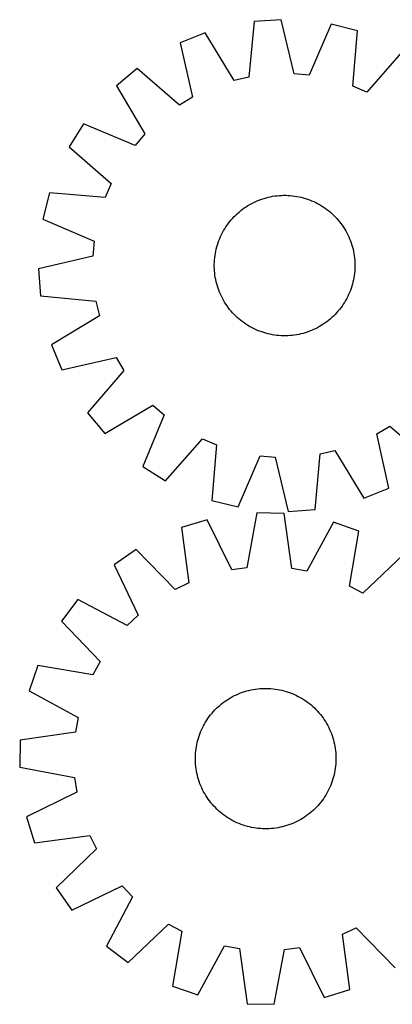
# Model space of a CAD drawing. Header units: millimetres. Extents: x 7 to 1493, y 7 to 2993.
# Tile 5 of 14: x 7 to 219, y 2116 to 2677. Entities that reach past the tile are written whole.
import ezdxf

# ---------------------------------------------------------------- set-up
doc = ezdxf.new("R2010")
doc.units = ezdxf.units.MM
doc.layers.add('CUT', color=7, linetype='CONTINUOUS', true_color=0x000000)

msp = doc.modelspace()

# ---------------------------------------------------------------- linework, layer by layer
at = {"layer": 'CUT'}
for p, q in [((140.882842, 2675.554229), (137.908694, 2643.92941)), ((156.232463, 2676.612383), (140.882842, 2675.554229)), ((163.518082, 2645.694839), (156.232463, 2676.612383)), ((113.069132, 2669.161786), (98.797763, 2663.412128)), ((129.552214, 2642.008835), (113.069132, 2669.161786)), ((184.660247, 2674.097048), (172.059057, 2644.93912)), ((199.585592, 2670.360119), (184.660247, 2674.097048)), ((196.960581, 2638.704407), (199.585592, 2670.360119)), ((98.797763, 2663.412128), (105.741786, 2632.416076)), ((225.84474, 2659.183225), (204.850001, 2635.346369)), ((74.320725, 2648.737644), (62.524589, 2638.859299)), ((98.387791, 2628.007205), (74.320725, 2648.737644)), ((137.908694, 2643.92941), (129.552214, 2642.008835)), ((172.059057, 2644.93912), (163.518082, 2645.694839)), ((62.524589, 2638.859299), (78.707054, 2611.526123)), ((204.850001, 2635.346369), (196.960581, 2638.704407)), ((105.741786, 2632.416076), (98.387791, 2628.007205)), ((43.780208, 2617.339215), (35.613991, 2604.299144)), ((73.075405, 2605.060529), (43.780208, 2617.339215)), ((78.707054, 2611.526123), (73.075405, 2605.060529)), ((35.613991, 2604.299144), (59.450847, 2583.304405)), ((59.450847, 2583.304405), (56.092809, 2575.414985)), ((24.437098, 2578.039996), (20.700168, 2563.114652)), ((56.092809, 2575.414985), (24.437098, 2578.039996)), ((141.778593, 2573.112461), (142.932755, 2573.609368)), ((142.932755, 2573.609368), (144.101956, 2574.069776)), ((144.101956, 2574.069776), (145.285042, 2574.493232)), ((145.285042, 2574.493232), (146.480845, 2574.879317)), ((146.480845, 2574.879317), (147.688185, 2575.227651)), ((147.688185, 2575.227651), (148.905871, 2575.537889)), ((148.905871, 2575.537889), (150.132701, 2575.809726)), ((150.132701, 2575.809726), (151.367464, 2576.042893)), ((151.367464, 2576.042893), (152.608942, 2576.23716)), ((152.608942, 2576.23716), (153.85591, 2576.392335)), ((153.85591, 2576.392335), (155.107136, 2576.508266)), ((155.107136, 2576.508266), (156.361386, 2576.584837)), ((156.361386, 2576.584837), (157.617422, 2576.621974)), ((157.617422, 2576.621974), (158.874006, 2576.619639)), ((158.874006, 2576.619639), (160.129895, 2576.577836)), ((160.129895, 2576.577836), (161.383853, 2576.496604)), ((161.383853, 2576.496604), (162.634639, 2576.376025)), ((162.634639, 2576.376025), (163.881021, 2576.216217)), ((163.881021, 2576.216217), (165.121769, 2576.017338)), ((165.121769, 2576.017338), (166.355657, 2575.779585)), ((166.355657, 2575.779585), (167.581468, 2575.503191)), ((167.581468, 2575.503191), (168.797993, 2575.18843)), ((168.797993, 2575.18843), (170.004031, 2574.835613)), ((170.004031, 2574.835613), (171.198391, 2574.445087)), ((171.198391, 2574.445087), (172.379895, 2574.017238)), ((172.379895, 2574.017238), (173.547377, 2573.552488)), ((173.547377, 2573.552488), (174.699685, 2573.051296)), ((132.25004, 2567.090262), (133.219742, 2567.889439)), ((133.219742, 2567.889439), (134.214069, 2568.657763)), ((134.214069, 2568.657763), (135.232038, 2569.394475)), ((135.232038, 2569.394475), (136.272646, 2570.098849)), ((136.272646, 2570.098849), (137.334865, 2570.770189)), ((137.334865, 2570.770189), (138.417648, 2571.407832)), ((138.417648, 2571.407832), (139.519925, 2572.01115)), ((139.519925, 2572.01115), (140.640608, 2572.579546)), ((140.640608, 2572.579546), (141.778593, 2573.112461)), ((174.699685, 2573.051296), (175.835681, 2572.514156)), ((175.835681, 2572.514156), (176.954245, 2571.941599)), ((176.954245, 2571.941599), (178.054273, 2571.33419)), ((178.054273, 2571.33419), (179.134678, 2570.692527)), ((179.134678, 2570.692527), (180.194396, 2570.017245)), ((180.194396, 2570.017245), (181.232379, 2569.30901)), ((181.232379, 2569.30901), (182.247604, 2568.56852)), ((182.247604, 2568.56852), (183.239069, 2567.796507)), ((183.239069, 2567.796507), (184.205794, 2566.993731)), ((20.700168, 2563.114652), (49.858096, 2550.513462)), ((127.00071, 2561.693473), (127.803485, 2562.660199)), ((127.803485, 2562.660199), (128.63623, 2563.601232)), ((128.63623, 2563.601232), (129.498122, 2564.515643)), ((129.498122, 2564.515643), (130.388311, 2565.402531)), ((130.388311, 2565.402531), (131.305919, 2566.261019)), ((131.305919, 2566.261019), (132.25004, 2567.090262)), ((184.205794, 2566.993731), (185.146827, 2566.160987)), ((185.146827, 2566.160987), (186.061239, 2565.299094)), ((186.061239, 2565.299094), (186.948127, 2564.408905)), ((186.948127, 2564.408905), (187.806615, 2563.491297)), ((187.806615, 2563.491297), (188.635857, 2562.547176)), ((188.635857, 2562.547176), (189.435035, 2561.577474)), ((122.855617, 2555.408649), (123.463027, 2556.508677)), ((123.463027, 2556.508677), (124.104689, 2557.589083)), ((124.104689, 2557.589083), (124.779971, 2558.6488)), ((124.779971, 2558.6488), (125.488207, 2559.686783)), ((125.488207, 2559.686783), (126.228696, 2560.702008)), ((126.228696, 2560.702008), (127.00071, 2561.693473)), ((189.435035, 2561.577474), (190.203359, 2560.583148)), ((190.203359, 2560.583148), (190.940071, 2559.565178)), ((190.940071, 2559.565178), (191.644445, 2558.52457)), ((191.644445, 2558.52457), (192.315784, 2557.462351)), ((192.315784, 2557.462351), (192.953428, 2556.379569)), ((120.779979, 2550.834299), (121.244729, 2552.001781)), ((121.244729, 2552.001781), (121.745921, 2553.154089)), ((121.745921, 2553.154089), (122.28306, 2554.290086)), ((122.28306, 2554.290086), (122.855617, 2555.408649)), ((192.953428, 2556.379569), (193.556746, 2555.277292)), ((193.556746, 2555.277292), (194.125142, 2554.156608)), ((194.125142, 2554.156608), (194.658057, 2553.018623)), ((194.658057, 2553.018623), (195.154964, 2551.864461)), ((195.154964, 2551.864461), (195.615372, 2550.69526)), ((49.858096, 2550.513462), (49.102377, 2541.972486)), ((119.017632, 2544.810061), (119.294025, 2546.035872)), ((119.294025, 2546.035872), (119.608786, 2547.252397)), ((119.608786, 2547.252397), (119.961604, 2548.458435)), ((119.961604, 2548.458435), (120.35213, 2549.652795)), ((120.35213, 2549.652795), (120.779979, 2550.834299)), ((195.615372, 2550.69526), (196.038828, 2549.512174)), ((196.038828, 2549.512174), (196.424913, 2548.316371)), ((196.424913, 2548.316371), (196.773247, 2547.109031)), ((196.773247, 2547.109031), (197.083485, 2545.891345)), ((197.083485, 2545.891345), (197.355322, 2544.664515)), ((49.102377, 2541.972486), (18.184834, 2534.686867)), ((118.219381, 2538.5843), (118.300612, 2539.838257)), ((118.300612, 2539.838257), (118.421192, 2541.089043)), ((118.421192, 2541.089043), (118.581, 2542.335426)), ((118.581, 2542.335426), (118.779878, 2543.576173)), ((118.779878, 2543.576173), (119.017632, 2544.810061)), ((197.355322, 2544.664515), (197.588488, 2543.429752)), ((197.588488, 2543.429752), (197.782755, 2542.188274)), ((197.782755, 2542.188274), (197.937931, 2540.941307)), ((197.937931, 2540.941307), (198.053862, 2539.690081)), ((198.053862, 2539.690081), (198.130433, 2538.435831)), ((18.184834, 2534.686867), (19.242987, 2519.337247)), ((118.175243, 2536.071827), (118.177577, 2537.32841)), ((118.212379, 2534.81579), (118.175243, 2536.071827)), ((118.177577, 2537.32841), (118.219381, 2538.5843)), ((118.288951, 2533.56154), (118.212379, 2534.81579)), ((198.123431, 2534.667321), (198.0422, 2533.413364)), ((198.165235, 2535.923211), (198.123431, 2534.667321)), ((198.130433, 2538.435831), (198.16757, 2537.179794)), ((198.16757, 2537.179794), (198.165235, 2535.923211)), ((118.404881, 2532.310314), (118.288951, 2533.56154)), ((118.560057, 2531.063346), (118.404881, 2532.310314)), ((118.754324, 2529.821869), (118.560057, 2531.063346)), ((118.987491, 2528.587105), (118.754324, 2529.821869)), ((119.259327, 2527.360276), (118.987491, 2528.587105)), ((197.562934, 2529.675448), (197.32518, 2528.44156)), ((197.761813, 2530.916195), (197.562934, 2529.675448)), ((197.921621, 2532.162577), (197.761813, 2530.916195)), ((198.0422, 2533.413364), (197.921621, 2532.162577)), ((119.569566, 2526.14259), (119.259327, 2527.360276)), ((119.917899, 2524.935249), (119.569566, 2526.14259)), ((120.303985, 2523.739446), (119.917899, 2524.935249)), ((120.72744, 2522.55636), (120.303985, 2523.739446)), ((195.990683, 2523.598826), (195.562834, 2522.417322)), ((196.381209, 2524.793186), (195.990683, 2523.598826)), ((196.734026, 2525.999223), (196.381209, 2524.793186)), ((197.048787, 2527.215748), (196.734026, 2525.999223)), ((197.32518, 2528.44156), (197.048787, 2527.215748)), ((19.242987, 2519.337247), (50.867807, 2516.363098)), ((121.187849, 2521.387159), (120.72744, 2522.55636)), ((121.684755, 2520.232997), (121.187849, 2521.387159)), ((122.21767, 2519.095013), (121.684755, 2520.232997)), ((122.786067, 2517.974329), (122.21767, 2519.095013)), ((123.389384, 2516.872052), (122.786067, 2517.974329)), ((193.487195, 2517.842971), (192.879786, 2516.742944)), ((194.059752, 2518.961535), (193.487195, 2517.842971)), ((194.596892, 2520.097532), (194.059752, 2518.961535)), ((195.098084, 2521.249839), (194.596892, 2520.097532)), ((195.562834, 2522.417322), (195.098084, 2521.249839)), ((50.867807, 2516.363098), (52.788382, 2508.006618)), ((124.027028, 2515.78927), (123.389384, 2516.872052)), ((124.698368, 2514.72705), (124.027028, 2515.78927)), ((125.402741, 2513.686442), (124.698368, 2514.72705)), ((126.139454, 2512.668473), (125.402741, 2513.686442)), ((126.907778, 2511.674147), (126.139454, 2512.668473)), ((127.706955, 2510.704444), (126.907778, 2511.674147)), ((190.114116, 2512.549613), (189.342102, 2511.558148)), ((190.854606, 2513.564837), (190.114116, 2512.549613)), ((191.562841, 2514.602821), (190.854606, 2513.564837)), ((192.238123, 2515.662538), (191.562841, 2514.602821)), ((192.879786, 2516.742944), (192.238123, 2515.662538)), ((52.788382, 2508.006618), (25.63543, 2491.523536)), ((128.536197, 2509.760323), (127.706955, 2510.704444)), ((129.394686, 2508.842716), (128.536197, 2509.760323)), ((130.281573, 2507.952526), (129.394686, 2508.842716)), ((131.195985, 2507.090634), (130.281573, 2507.952526)), ((132.137018, 2506.257889), (131.195985, 2507.090634)), ((133.103744, 2505.455114), (132.137018, 2506.257889)), ((184.092772, 2506.161359), (183.12307, 2505.362182)), ((185.036893, 2506.990601), (184.092772, 2506.161359)), ((185.954501, 2507.84909), (185.036893, 2506.990601)), ((186.84469, 2508.735977), (185.954501, 2507.84909)), ((187.706583, 2509.650389), (186.84469, 2508.735977)), ((188.539327, 2510.591422), (187.706583, 2509.650389)), ((189.342102, 2511.558148), (188.539327, 2510.591422)), ((134.095208, 2504.683101), (133.103744, 2505.455114)), ((135.110433, 2503.942611), (134.095208, 2504.683101)), ((136.148417, 2503.234375), (135.110433, 2503.942611)), ((137.208134, 2502.559093), (136.148417, 2503.234375)), ((138.288539, 2501.917431), (137.208134, 2502.559093)), ((139.388567, 2501.310021), (138.288539, 2501.917431)), ((140.507131, 2500.737464), (139.388567, 2501.310021)), ((141.643127, 2500.200325), (140.507131, 2500.737464)), ((175.702204, 2500.672074), (174.564219, 2500.13916)), ((176.822888, 2501.240471), (175.702204, 2500.672074)), ((177.925165, 2501.843789), (176.822888, 2501.240471)), ((179.007947, 2502.481432), (177.925165, 2501.843789)), ((180.070166, 2503.152772), (179.007947, 2502.481432)), ((181.110774, 2503.857145), (180.070166, 2503.152772)), ((182.128743, 2504.593858), (181.110774, 2503.857145)), ((183.12307, 2505.362182), (182.128743, 2504.593858)), ((142.795435, 2499.699133), (141.643127, 2500.200325)), ((143.962917, 2499.234383), (142.795435, 2499.699133)), ((145.144421, 2498.806534), (143.962917, 2499.234383)), ((146.338782, 2498.416008), (145.144421, 2498.806534)), ((147.544819, 2498.06319), (146.338782, 2498.416008)), ((148.761344, 2497.74843), (147.544819, 2498.06319)), ((149.987155, 2497.472036), (148.761344, 2497.74843)), ((151.221044, 2497.234283), (149.987155, 2497.472036)), ((152.461791, 2497.035404), (151.221044, 2497.234283)), ((153.708173, 2496.875596), (152.461791, 2497.035404)), ((154.95896, 2496.755017), (153.708173, 2496.875596)), ((156.212917, 2496.673785), (154.95896, 2496.755017)), ((157.468807, 2496.631981), (156.212917, 2496.673785)), ((158.72539, 2496.629647), (157.468807, 2496.631981)), ((159.981426, 2496.666783), (158.72539, 2496.629647)), ((161.235677, 2496.743355), (159.981426, 2496.666783)), ((162.486903, 2496.859286), (161.235677, 2496.743355)), ((163.73387, 2497.014461), (162.486903, 2496.859286)), ((164.975348, 2497.208728), (163.73387, 2497.014461)), ((166.210111, 2497.441895), (164.975348, 2497.208728)), ((167.436941, 2497.713732), (166.210111, 2497.441895)), ((168.654627, 2498.02397), (167.436941, 2497.713732)), ((169.861967, 2498.372304), (168.654627, 2498.02397)), ((171.05777, 2498.758389), (169.861967, 2498.372304)), ((172.240856, 2499.181844), (171.05777, 2498.758389)), ((173.410057, 2499.642253), (172.240856, 2499.181844)), ((174.564219, 2500.13916), (173.410057, 2499.642253)), ((25.63543, 2491.523536), (31.385088, 2477.252167)), ((31.385088, 2477.252167), (62.381141, 2484.19619)), ((62.381141, 2484.19619), (66.790011, 2476.842195)), ((66.790011, 2476.842195), (46.059572, 2452.77513)), ((55.937917, 2440.978993), (83.271094, 2457.161458)), ((83.271094, 2457.161458), (89.736688, 2451.52981)), ((46.059572, 2452.77513), (55.937917, 2440.978993)), ((89.736688, 2451.52981), (77.458001, 2422.234612)), ((210.601027, 2440.835545), (217.955021, 2445.244415)), ((217.955021, 2445.244415), (242.022087, 2424.513976)), ((217.54505, 2409.839492), (210.601027, 2440.835545)), ((90.498072, 2414.068396), (111.492811, 2437.905251)), ((111.492811, 2437.905251), (119.382232, 2434.547213)), ((119.382232, 2434.547213), (116.757221, 2402.891502)), ((131.682565, 2399.154572), (144.283755, 2428.3125)), ((144.283755, 2428.3125), (152.82473, 2427.556781)), ((175.45997, 2397.697391), (178.434118, 2429.322211)), ((178.434118, 2429.322211), (186.790599, 2431.242786)), ((186.790599, 2431.242786), (203.27368, 2404.089835)), ((77.458001, 2422.234612), (90.498072, 2414.068396)), ((152.82473, 2427.556781), (160.110349, 2396.639238)), ((203.27368, 2404.089835), (217.54505, 2409.839492)), ((116.757221, 2402.891502), (131.682565, 2399.154572)), ((142.457503, 2395.801169), (136.697376, 2364.56344)), ((157.840553, 2395.497294), (142.457503, 2395.801169)), ((162.362537, 2364.056454), (157.840553, 2395.497294)), ((160.110349, 2396.639238), (175.45997, 2397.697391)), ((114.187341, 2391.894282), (99.46329, 2387.42966)), ((128.203758, 2363.389637), (114.187341, 2391.894282)), ((185.934369, 2390.477003), (170.803173, 2362.548135)), ((200.470616, 2385.434378), (185.934369, 2390.477003)), ((99.46329, 2387.42966), (103.638072, 2355.940838)), ((195.055525, 2354.134992), (200.470616, 2385.434378)), ((73.784062, 2374.97803), (61.160301, 2366.18194)), ((95.922886, 2352.199813), (73.784062, 2374.97803)), ((225.638067, 2371.978331), (202.616951, 2350.092195)), ((61.160301, 2366.18194), (74.861336, 2337.524369)), ((136.697376, 2364.56344), (128.203758, 2363.389637)), ((170.803173, 2362.548135), (162.362537, 2364.056454)), ((103.638072, 2355.940838), (95.922886, 2352.199813)), ((202.616951, 2350.092195), (195.055525, 2354.134992)), ((40.585669, 2346.404419), (31.2979, 2334.137883)), ((68.679799, 2331.582319), (40.585669, 2346.404419)), ((31.2979, 2334.137883), (53.184036, 2311.116767)), ((74.861336, 2337.524369), (68.679799, 2331.582319)), ((53.184036, 2311.116767), (49.141239, 2303.555341)), ((17.841853, 2308.970432), (12.799228, 2294.434185)), ((49.141239, 2303.555341), (17.841853, 2308.970432)), ((12.799228, 2294.434185), (40.728096, 2279.30299)), ((131.940157, 2292.784605), (133.10673, 2293.251634)), ((133.10673, 2293.251634), (134.287396, 2293.681789)), ((134.287396, 2293.681789), (135.480992, 2294.074647)), ((135.480992, 2294.074647), (136.686338, 2294.429819)), ((136.686338, 2294.429819), (137.902246, 2294.746955)), ((137.902246, 2294.746955), (139.127515, 2295.025741)), ((139.127515, 2295.025741), (140.360937, 2295.265904)), ((140.360937, 2295.265904), (141.601293, 2295.467205)), ((141.601293, 2295.467205), (142.847361, 2295.629447)), ((142.847361, 2295.629447), (144.09791, 2295.752468)), ((144.09791, 2295.752468), (145.351706, 2295.836148)), ((145.351706, 2295.836148), (146.607512, 2295.880404)), ((146.607512, 2295.880404), (147.864088, 2295.885193)), ((147.864088, 2295.885193), (149.120194, 2295.850509)), ((149.120194, 2295.850509), (150.374592, 2295.776387)), ((150.374592, 2295.776387), (151.626042, 2295.6629)), ((151.626042, 2295.6629), (152.87331, 2295.510159)), ((152.87331, 2295.510159), (154.115165, 2295.318317)), ((154.115165, 2295.318317), (155.350381, 2295.087562)), ((155.350381, 2295.087562), (156.577739, 2294.818121)), ((156.577739, 2294.818121), (157.796029, 2294.510261)), ((157.796029, 2294.510261), (159.004047, 2294.164286)), ((159.004047, 2294.164286), (160.200602, 2293.780537)), ((160.200602, 2293.780537), (161.384512, 2293.359392)), ((161.384512, 2293.359392), (162.55461, 2292.901268)), ((122.259724, 2287.00971), (123.24968, 2287.783658)), ((123.24968, 2287.783658), (124.263457, 2288.526129)), ((124.263457, 2288.526129), (125.300055, 2289.23639)), ((125.300055, 2289.23639), (126.358452, 2289.91374)), ((126.358452, 2289.91374), (127.437602, 2290.557511)), ((127.437602, 2290.557511), (128.536441, 2291.167067)), ((128.536441, 2291.167067), (129.653885, 2291.741807)), ((129.653885, 2291.741807), (130.788831, 2292.281164)), ((130.788831, 2292.281164), (131.940157, 2292.784605)), ((162.55461, 2292.901268), (163.70974, 2292.406616)), ((163.70974, 2292.406616), (164.848763, 2291.875924)), ((164.848763, 2291.875924), (165.970555, 2291.309717)), ((165.970555, 2291.309717), (167.074008, 2290.708553)), ((167.074008, 2290.708553), (168.158033, 2290.073025)), ((168.158033, 2290.073025), (169.221561, 2289.403761)), ((169.221561, 2289.403761), (170.263543, 2288.701421)), ((170.263543, 2288.701421), (171.282949, 2287.966698)), ((171.282949, 2287.966698), (172.278774, 2287.200317)), ((116.873197, 2281.749851), (117.700593, 2282.695589)), ((117.700593, 2282.695589), (118.557288, 2283.614872)), ((118.557288, 2283.614872), (119.442436, 2284.506791)), ((119.442436, 2284.506791), (120.355163, 2285.370468)), ((120.355163, 2285.370468), (121.294568, 2286.205048)), ((121.294568, 2286.205048), (122.259724, 2287.00971)), ((172.278774, 2287.200317), (173.250035, 2286.403034)), ((173.250035, 2286.403034), (174.195773, 2285.575638)), ((174.195773, 2285.575638), (175.115056, 2284.718942)), ((175.115056, 2284.718942), (176.006975, 2283.833795)), ((176.006975, 2283.833795), (176.870651, 2282.921068)), ((176.870651, 2282.921068), (177.705232, 2281.981663)), ((177.705232, 2281.981663), (178.509893, 2281.016507)), ((40.728096, 2279.30299), (39.219777, 2270.862353)), ((112.567678, 2275.573824), (113.203206, 2276.657849)), ((113.203206, 2276.657849), (113.87247, 2277.721378)), ((113.87247, 2277.721378), (114.57481, 2278.763359)), ((114.57481, 2278.763359), (115.309533, 2279.782765)), ((115.309533, 2279.782765), (116.075914, 2280.77859)), ((116.075914, 2280.77859), (116.873197, 2281.749851)), ((178.509893, 2281.016507), (179.283842, 2280.026551)), ((179.283842, 2280.026551), (180.026312, 2279.012774)), ((180.026312, 2279.012774), (180.736573, 2277.976176)), ((180.736573, 2277.976176), (181.413924, 2276.917779)), ((181.413924, 2276.917779), (182.057695, 2275.838629)), ((39.219777, 2270.862353), (7.778937, 2266.340369)), ((109.916839, 2269.884328), (110.374963, 2271.054426)), ((110.374963, 2271.054426), (110.869615, 2272.209556)), ((110.869615, 2272.209556), (111.400307, 2273.348579)), ((111.400307, 2273.348579), (111.966514, 2274.470371)), ((111.966514, 2274.470371), (112.567678, 2275.573824)), ((182.057695, 2275.838629), (182.667251, 2274.73979)), ((182.667251, 2274.73979), (183.241991, 2273.622346)), ((183.241991, 2273.622346), (183.781348, 2272.4874)), ((183.781348, 2272.4874), (184.284789, 2271.336073)), ((184.284789, 2271.336073), (184.751818, 2270.169501)), ((7.778937, 2266.340369), (7.475062, 2250.957319)), ((108.188669, 2263.850197), (108.45811, 2265.077555)), ((108.45811, 2265.077555), (108.76597, 2266.295845)), ((108.76597, 2266.295845), (109.111945, 2267.503863)), ((109.111945, 2267.503863), (109.495694, 2268.700418)), ((109.495694, 2268.700418), (109.916839, 2269.884328)), ((184.751818, 2270.169501), (185.181973, 2268.988835)), ((185.181973, 2268.988835), (185.574831, 2267.795239)), ((185.574831, 2267.795239), (185.930003, 2266.589893)), ((185.930003, 2266.589893), (186.247139, 2265.373985)), ((186.247139, 2265.373985), (186.525925, 2264.148716)), ((107.499844, 2258.874408), (107.613331, 2260.125858)), ((107.613331, 2260.125858), (107.766072, 2261.373126)), ((107.766072, 2261.373126), (107.957914, 2262.614981)), ((107.957914, 2262.614981), (108.188669, 2263.850197)), ((186.525925, 2264.148716), (186.766088, 2262.915294)), ((186.766088, 2262.915294), (186.967389, 2261.674938)), ((186.967389, 2261.674938), (187.129631, 2260.42887)), ((187.129631, 2260.42887), (187.252652, 2259.178321)), ((107.391038, 2256.363904), (107.425722, 2257.62001)), ((107.395827, 2255.107328), (107.391038, 2256.363904)), ((107.440083, 2253.851522), (107.395827, 2255.107328)), ((107.425722, 2257.62001), (107.499844, 2258.874408)), ((107.523763, 2252.597726), (107.440083, 2253.851522)), ((187.252652, 2259.178321), (187.336332, 2257.924525)), ((187.350693, 2254.156037), (187.276571, 2252.901639)), ((187.336332, 2257.924525), (187.380588, 2256.668719)), ((187.385377, 2255.412143), (187.350693, 2254.156037)), ((187.380588, 2256.668719), (187.385377, 2255.412143)), ((7.475062, 2250.957319), (38.712791, 2245.197193)), ((107.646784, 2251.347177), (107.523763, 2252.597726)), ((107.809026, 2250.101109), (107.646784, 2251.347177)), ((108.010327, 2248.860753), (107.809026, 2250.101109)), ((108.25049, 2247.627331), (108.010327, 2248.860753)), ((186.818501, 2249.161066), (186.587746, 2247.92585)), ((187.010343, 2250.402921), (186.818501, 2249.161066)), ((187.163083, 2251.650189), (187.010343, 2250.402921)), ((187.276571, 2252.901639), (187.163083, 2251.650189)), ((38.712791, 2245.197193), (39.886594, 2236.703574)), ((108.529276, 2246.402062), (108.25049, 2247.627331)), ((108.846412, 2245.186154), (108.529276, 2246.402062)), ((109.201584, 2243.980808), (108.846412, 2245.186154)), ((109.594441, 2242.787212), (109.201584, 2243.980808)), ((110.024597, 2241.606546), (109.594441, 2242.787212)), ((185.280721, 2243.075629), (184.859576, 2241.891719)), ((185.66447, 2244.272184), (185.280721, 2243.075629)), ((186.010445, 2245.480202), (185.66447, 2244.272184)), ((186.318305, 2246.698492), (186.010445, 2245.480202)), ((186.587746, 2247.92585), (186.318305, 2246.698492)), ((110.491626, 2240.439974), (110.024597, 2241.606546)), ((110.995067, 2239.288647), (110.491626, 2240.439974)), ((111.534424, 2238.153701), (110.995067, 2239.288647)), ((112.109164, 2237.036257), (111.534424, 2238.153701)), ((112.71872, 2235.937418), (112.109164, 2237.036257)), ((182.809901, 2237.305676), (182.208737, 2236.202223)), ((183.376108, 2238.427468), (182.809901, 2237.305676)), ((183.9068, 2239.566491), (183.376108, 2238.427468)), ((184.401452, 2240.721621), (183.9068, 2239.566491)), ((184.859576, 2241.891719), (184.401452, 2240.721621)), ((39.886594, 2236.703574), (11.381948, 2222.687157)), ((113.362491, 2234.858268), (112.71872, 2235.937418)), ((114.039841, 2233.799871), (113.362491, 2234.858268)), ((114.750102, 2232.763273), (114.039841, 2233.799871)), ((115.492573, 2231.749496), (114.750102, 2232.763273)), ((116.266521, 2230.759541), (115.492573, 2231.749496)), ((179.466882, 2231.993282), (178.700501, 2230.997457)), ((180.201605, 2233.012688), (179.466882, 2231.993282)), ((180.903945, 2234.05467), (180.201605, 2233.012688)), ((181.573209, 2235.118198), (180.903945, 2234.05467)), ((182.208737, 2236.202223), (181.573209, 2235.118198)), ((117.071183, 2229.794384), (116.266521, 2230.759541)), ((117.905763, 2228.854979), (117.071183, 2229.794384)), ((118.76944, 2227.942252), (117.905763, 2228.854979)), ((119.661359, 2227.057105), (118.76944, 2227.942252)), ((120.580642, 2226.20041), (119.661359, 2227.057105)), ((121.52638, 2225.373013), (120.580642, 2226.20041)), ((174.421252, 2226.40558), (173.481847, 2225.570999)), ((175.333979, 2227.269256), (174.421252, 2226.40558)), ((176.219126, 2228.161175), (175.333979, 2227.269256)), ((177.075821, 2229.080458), (176.219126, 2228.161175)), ((177.903218, 2230.026196), (177.075821, 2229.080458)), ((178.700501, 2230.997457), (177.903218, 2230.026196)), ((11.381948, 2222.687157), (15.846571, 2207.963106)), ((122.497641, 2224.57573), (121.52638, 2225.373013)), ((123.493466, 2223.809349), (122.497641, 2224.57573)), ((124.512872, 2223.074626), (123.493466, 2223.809349)), ((125.554853, 2222.372286), (124.512872, 2223.074626)), ((126.618382, 2221.703022), (125.554853, 2222.372286)), ((127.702407, 2221.067494), (126.618382, 2221.703022)), ((128.80586, 2220.46633), (127.702407, 2221.067494)), ((129.927652, 2219.900123), (128.80586, 2220.46633)), ((166.239974, 2220.60898), (165.12253, 2220.03424)), ((167.338813, 2221.218536), (166.239974, 2220.60898)), ((168.417963, 2221.862307), (167.338813, 2221.218536)), ((169.47636, 2222.539657), (168.417963, 2221.862307)), ((170.512958, 2223.249919), (169.47636, 2222.539657)), ((171.526735, 2223.992389), (170.512958, 2223.249919)), ((172.51669, 2224.766337), (171.526735, 2223.992389)), ((173.481847, 2225.570999), (172.51669, 2224.766337)), ((131.066675, 2219.369431), (129.927652, 2219.900123)), ((132.221805, 2218.874779), (131.066675, 2219.369431)), ((133.391903, 2218.416655), (132.221805, 2218.874779)), ((134.575813, 2217.99551), (133.391903, 2218.416655)), ((135.772368, 2217.611761), (134.575813, 2217.99551)), ((136.980386, 2217.265786), (135.772368, 2217.611761)), ((138.198676, 2216.957926), (136.980386, 2217.265786)), ((139.426034, 2216.688485), (138.198676, 2216.957926)), ((140.66125, 2216.45773), (139.426034, 2216.688485)), ((141.903105, 2216.265888), (140.66125, 2216.45773)), ((143.150373, 2216.113148), (141.903105, 2216.265888)), ((144.401823, 2215.99966), (143.150373, 2216.113148)), ((145.65622, 2215.925538), (144.401823, 2215.99966)), ((146.912327, 2215.890854), (145.65622, 2215.925538)), ((148.168903, 2215.895643), (146.912327, 2215.890854)), ((149.424709, 2215.939899), (148.168903, 2215.895643)), ((150.678505, 2216.023579), (149.424709, 2215.939899)), ((151.929054, 2216.1466), (150.678505, 2216.023579)), ((153.175122, 2216.308842), (151.929054, 2216.1466)), ((154.415478, 2216.510143), (153.175122, 2216.308842)), ((155.6489, 2216.750306), (154.415478, 2216.510143)), ((156.874169, 2217.029092), (155.6489, 2216.750306)), ((158.090077, 2217.346228), (156.874169, 2217.029092)), ((159.295423, 2217.7014), (158.090077, 2217.346228)), ((160.489019, 2218.094258), (159.295423, 2217.7014)), ((161.669685, 2218.524413), (160.489019, 2218.094258)), ((162.836257, 2218.991442), (161.669685, 2218.524413)), ((163.987584, 2219.494883), (162.836257, 2218.991442)), ((165.12253, 2220.03424), (163.987584, 2219.494883)), ((15.846571, 2207.963106), (47.335393, 2212.137888)), ((47.335393, 2212.137888), (51.076418, 2204.422702)), ((51.076418, 2204.422702), (28.298201, 2182.283878)), ((28.298201, 2182.283878), (37.094291, 2169.660117)), ((37.094291, 2169.660117), (65.751862, 2183.361152)), ((65.751862, 2183.361152), (71.693912, 2177.179615)), ((71.693912, 2177.179615), (56.871812, 2149.085485)), ((69.138348, 2139.797716), (92.159464, 2161.683852)), ((92.159464, 2161.683852), (99.72089, 2157.641055)), ((191.138342, 2155.835209), (198.853529, 2159.576235)), ((198.853529, 2159.576235), (220.992353, 2136.798017)), ((99.72089, 2157.641055), (94.305799, 2126.341669)), ((195.313125, 2124.346387), (191.138342, 2155.835209)), ((56.871812, 2149.085485), (69.138348, 2139.797716)), ((108.842046, 2121.299044), (123.973241, 2149.227912)), ((123.973241, 2149.227912), (132.413878, 2147.719593)), ((132.413878, 2147.719593), (136.935862, 2116.278753)), ((158.079038, 2147.212607), (166.572657, 2148.38641)), ((166.572657, 2148.38641), (180.589074, 2119.881765)), ((152.318912, 2115.974878), (158.079038, 2147.212607)), ((94.305799, 2126.341669), (108.842046, 2121.299044)), ((180.589074, 2119.881765), (195.313125, 2124.346387)), ((136.935862, 2116.278753), (152.318912, 2115.974878))]:
    msp.add_line(p, q, dxfattribs=at)

doc.saveas('drawing.dxf')
